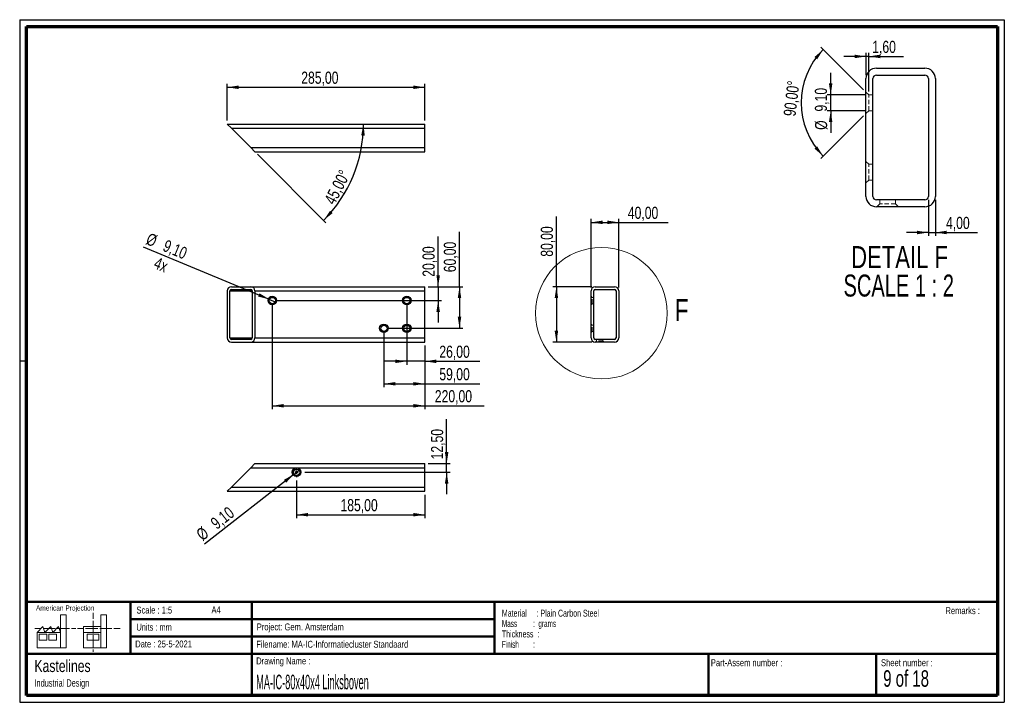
# Paper-space layout '40 Linksboven' of a CAD drawing. Header units: millimetres. Extents: x 7 to 291, y 7 to 204.
import ezdxf

# ---------------------------------------------------------------- set-up
doc = ezdxf.new("R2010")
doc.units = ezdxf.units.MM
doc.linetypes.add('HIDDEN', pattern=[1.905, 1.27, -0.635])
for name, color, linetype in [('BORDERS', 7, 'Continuous'), ('DRAWING', 7, 'Continuous'), ('TEXT_SHEET_FORMAT', 7, 'Continuous')]:
    doc.layers.add(name, color=color, linetype=linetype)
doc.styles.add('SLDTEXTSTYLE0', font='TXT', dxfattribs={"width": 0.7})
doc.styles.add('SLDTEXTSTYLE1', font='TXT', dxfattribs={"width": 0.75})
doc.styles.add('SLDTEXTSTYLE2', font='TXT', dxfattribs={"width": 0.678571})
doc.styles.add('SLDTEXTSTYLE4', font='TXT', dxfattribs={"width": 0.55})
doc.styles.add('SLDTEXTSTYLE5', font='TXT', dxfattribs={"width": 0.605})
doc.styles.add('SLDTEXTSTYLE6', font='TXT', dxfattribs={"width": 0.549})
doc.styles.add('SLDTEXTSTYLE7', font='TXT', dxfattribs={"width": 0.467045})
doc.styles.add('SLDTEXTSTYLE8', font='TXT', dxfattribs={"width": 0.681818})
doc.dimstyles.new('SLDDIMSTYLE11', dxfattribs={"dimtxt": 3.5, "dimasz": 3.302, "dimexe": 0, "dimexo": 0.0625, "dimgap": 0.875, "dimtad": 1, "dimdec": 4, "dimlfac": 2, "dimzin": 12, "dimdsep": 46, "dimtxsty": 'SLDTEXTSTYLE1', "dimsah": 1, "dimcen": 0.09, "dimazin": 3, "dimtfac": 1, "dimtofl": 0, "dimtmove": 0, "dimatfit": 3, "dimfxl": 1, "dimfrac": 2, "dimtolj": 1, "dimtzin": 12, "dimarcsym": 0})
doc.dimstyles.new('SLDDIMSTYLE14', dxfattribs={"dimtxt": 3.5, "dimasz": 3.302, "dimexe": 0, "dimexo": 0.0625, "dimgap": 0.875, "dimtad": 1, "dimlfac": 5, "dimrnd": 1e-09, "dimzin": 12, "dimdsep": 46, "dimtxsty": 'SLDTEXTSTYLE1', "dimsah": 1, "dimcen": 0.09, "dimadec": 0, "dimazin": 3, "dimtfac": 1, "dimtmove": 0, "dimatfit": 0, "dimfxl": 1, "dimfrac": 2, "dimtolj": 1, "dimtzin": 12, "dimarcsym": 0})
doc.dimstyles.new('SLDDIMSTYLE15', dxfattribs={"dimtxt": 3.5, "dimasz": 3.302, "dimexe": 0, "dimexo": 0.0625, "dimgap": 0.875, "dimtad": 1, "dimlfac": 5, "dimrnd": 1e-09, "dimzin": 12, "dimdsep": 46, "dimtxsty": 'SLDTEXTSTYLE1', "dimsah": 1, "dimcen": 0.09, "dimadec": 0, "dimazin": 3, "dimtfac": 1, "dimtofl": 0, "dimtmove": 0, "dimatfit": 3, "dimfxl": 1, "dimfrac": 2, "dimtolj": 1, "dimtzin": 12, "dimarcsym": 0})
doc.dimstyles.new('SLDDIMSTYLE16', dxfattribs={"dimtxt": 3.5, "dimasz": 3.302, "dimexe": 0, "dimexo": 0.0625, "dimgap": 0.875, "dimtad": 1, "dimlfac": 5, "dimrnd": 1e-09, "dimzin": 12, "dimdsep": 46, "dimtxsty": 'SLDTEXTSTYLE1', "dimblk1": 'NONE', "dimsah": 1, "dimcen": 0, "dimadec": 0, "dimazin": 3, "dimtfac": 1, "dimtmove": 0, "dimatfit": 3, "dimldrblk": 'NONE', "dimfxl": 1, "dimfrac": 2, "dimtolj": 1, "dimtzin": 12, "dimarcsym": 0})
doc.dimstyles.new('SLDDIMSTYLE17', dxfattribs={"dimtxt": 3.5, "dimasz": 3.302, "dimexe": 0, "dimexo": 0.0625, "dimgap": 0.875, "dimtad": 1, "dimlfac": 5, "dimrnd": 1e-09, "dimzin": 12, "dimdsep": 46, "dimtxsty": 'SLDTEXTSTYLE1', "dimblk1": 'NONE', "dimsah": 1, "dimcen": 0, "dimadec": 0, "dimazin": 3, "dimtfac": 1, "dimtmove": 0, "dimatfit": 3, "dimldrblk": 'NONE', "dimfxl": 1, "dimfrac": 2, "dimtolj": 1, "dimtzin": 12, "dimarcsym": 0})
doc.dimstyles.new('SLDDIMSTYLE18', dxfattribs={"dimtxt": 3.5, "dimasz": 3.302, "dimexe": 0, "dimexo": 0.0625, "dimgap": 0.875, "dimtad": 1, "dimdec": 4, "dimlfac": 5, "dimzin": 12, "dimdsep": 46, "dimtxsty": 'SLDTEXTSTYLE1', "dimsah": 1, "dimcen": 0.09, "dimazin": 3, "dimtfac": 1, "dimtofl": 0, "dimtmove": 0, "dimatfit": 3, "dimfxl": 1, "dimfrac": 2, "dimtolj": 1, "dimtzin": 12, "dimarcsym": 0})
doc.dimstyles.new('SLDDIMSTYLE4', dxfattribs={"dimtxt": 3.5, "dimasz": 3.302, "dimexe": 0, "dimexo": 0.0625, "dimgap": 0.875, "dimtad": 1, "dimlfac": 2, "dimrnd": 1e-09, "dimzin": 12, "dimdsep": 46, "dimtxsty": 'SLDTEXTSTYLE1', "dimsah": 1, "dimcen": 0.09, "dimadec": 0, "dimazin": 3, "dimtfac": 1, "dimtmove": 0, "dimatfit": 0, "dimfxl": 1, "dimfrac": 2, "dimtolj": 1, "dimtzin": 12, "dimarcsym": 0})

# ---------------------------------------------------------------- blocks, each defined once
blk = doc.blocks.new('SW_NOTE_0_42')
at = {"layer": 'TEXT_SHEET_FORMAT', "color": 0, "char_height": 2, "attachment_point": 1}
for s, insert, style in [('Material     : Plain Carbon Steel', (0, 2.58), 'SLDTEXTSTYLE5'), ('Mass         :  grams', (0, -0.42), 'SLDTEXTSTYLE4'), ('Thickness  :', (0, -3.42), 'SLDTEXTSTYLE5'), ('Finish        :', (0, -6.42), 'SLDTEXTSTYLE6')]:
    blk.add_mtext(s, dxfattribs=dict(at, insert=insert, style=style))
blk = doc.blocks.new('SW_NOTE_0_43')
at = {"layer": 'DRAWING', "color": 0, "attachment_point": 1, "style": 'SLDTEXTSTYLE1'}
for s, insert, char_height in [('Kastelines', (0, 4.51), 3.5), ('Industrial Design', (0, -1.09), 2.1167)]:
    blk.add_mtext(s, dxfattribs=dict(at, insert=insert, char_height=char_height))
blk = doc.blocks.new('_D_80')
at = {"layer": 'DRAWING', "color": 7}
for p, q in [((127.27, 126.73), (127.27, 141.24)), ((124.43, 126.73), (128.27, 126.73)), ((127.27, 126.73), (127.27, 122.73)), ((80.43, 122.73), (128.27, 122.73)), ((127.27, 122.73), (127.27, 116.38))]:
    blk.add_line(p, q, dxfattribs=at)
for points in [[(127.27, 126.73), (127.78, 130.03), (126.76, 130.03)], [(127.27, 122.73), (126.76, 119.43), (127.78, 119.43)]]:
    blk.add_solid(points, dxfattribs=at)
at = {"layer": 'DRAWING', "color": 7, "insert": (122.76, 129.6), "char_height": 3.5, "attachment_point": 1, "rotation": 90, "style": 'SLDTEXTSTYLE1'}
blk.add_mtext('20,00', dxfattribs=at)
blk = doc.blocks.new('_D_81')
at = {"layer": 'DRAWING', "color": 7}
for p, q in [((133.43, 126.73), (133.43, 142.55)), ((124.43, 126.73), (134.43, 126.73)), ((133.43, 126.73), (133.43, 114.73)), ((112.63, 114.73), (134.43, 114.73))]:
    blk.add_line(p, q, dxfattribs=at)
for points in [[(133.43, 126.73), (132.92, 123.43), (133.93, 123.43)], [(133.43, 114.73), (133.93, 118.03), (132.92, 118.03)]]:
    blk.add_solid(points, dxfattribs=at)
at = {"layer": 'DRAWING', "color": 7, "insert": (128.91, 130.91), "char_height": 3.5, "attachment_point": 1, "rotation": 90, "style": 'SLDTEXTSTYLE1'}
blk.add_mtext('60,00', dxfattribs=at)
blk = doc.blocks.new('_D_82')
at = {"layer": 'DRAWING', "color": 7}
for p, q in [((118.23, 121.73), (118.23, 104.19)), ((123.43, 109.73), (123.43, 104.19)), ((118.23, 105.19), (111.88, 105.19)), ((123.43, 105.19), (118.23, 105.19)), ((123.43, 105.19), (139.25, 105.19))]:
    blk.add_line(p, q, dxfattribs=at)
for points in [[(118.23, 105.19), (114.92, 105.7), (114.92, 104.69)], [(123.43, 105.19), (126.73, 104.69), (126.73, 105.7)]]:
    blk.add_solid(points, dxfattribs=at)
at = {"layer": 'DRAWING', "color": 7, "insert": (127.61, 109.71), "char_height": 3.5, "attachment_point": 1, "style": 'SLDTEXTSTYLE1'}
blk.add_mtext('26,00', dxfattribs=at)
blk = doc.blocks.new('_D_83')
at = {"layer": 'DRAWING', "color": 7}
for p, q in [((111.63, 113.73), (111.63, 97.71)), ((123.43, 109.73), (123.43, 97.71)), ((111.63, 98.71), (123.43, 98.71)), ((123.43, 98.71), (139.25, 98.71))]:
    blk.add_line(p, q, dxfattribs=at)
for points in [[(111.63, 98.71), (114.93, 98.2), (114.93, 99.21)], [(123.43, 98.71), (120.12, 99.21), (120.12, 98.2)]]:
    blk.add_solid(points, dxfattribs=at)
at = {"layer": 'DRAWING', "color": 7, "insert": (127.61, 103.22), "char_height": 3.5, "attachment_point": 1, "style": 'SLDTEXTSTYLE1'}
blk.add_mtext('59,00', dxfattribs=at)
blk = doc.blocks.new('_D_84')
at = {"layer": 'DRAWING', "color": 7}
for p, q in [((79.43, 121.73), (79.43, 91.36)), ((123.43, 109.73), (123.43, 91.36)), ((79.43, 92.36), (123.43, 92.36)), ((123.43, 92.36), (140.54, 92.36))]:
    blk.add_line(p, q, dxfattribs=at)
for points in [[(79.43, 92.36), (82.73, 91.85), (82.73, 92.87)], [(123.43, 92.36), (120.12, 92.87), (120.12, 91.85)]]:
    blk.add_solid(points, dxfattribs=at)
at = {"layer": 'DRAWING', "color": 7, "insert": (126.31, 96.87), "char_height": 3.5, "attachment_point": 1, "style": 'SLDTEXTSTYLE1'}
blk.add_mtext('220,00', dxfattribs=at)
blk = doc.blocks.new('_D_85')
at = {"layer": 'DRAWING', "color": 7}
for q in [(42.3, 138.18), (80.27, 122.38)]:
    blk.add_line((78.59, 123.08), q, dxfattribs=at)
blk.add_solid([(78.59, 123.08), (75.73, 124.82), (75.34, 123.88)], dxfattribs=at)
at = {"layer": 'DRAWING', "color": 7, "char_height": 3.5, "attachment_point": 1, "rotation": 337.4069, "style": 'SLDTEXTSTYLE1'}
for s, insert in [('%%c', (44.05, 142.38)), ('9,10', (48.94, 140.41)), ('4x', (46.3, 135.43))]:
    blk.add_mtext(s, dxfattribs=dict(at, insert=insert))
blk = doc.blocks.new('_None')
blk = doc.blocks.new('_D_86')
at = {"layer": 'DRAWING', "color": 7}
for p, q in [((171.38, 126.53), (171.38, 146.29)), ((171.38, 145.29), (179.38, 145.29)), ((179.38, 126.53), (179.38, 146.29)), ((179.38, 145.29), (193.62, 145.29))]:
    blk.add_line(p, q, dxfattribs=at)
for points in [[(171.38, 145.29), (174.68, 144.78), (174.68, 145.8)], [(179.38, 145.29), (176.08, 145.8), (176.08, 144.78)]]:
    blk.add_solid(points, dxfattribs=at)
at = {"layer": 'DRAWING', "color": 7, "insert": (181.98, 149.8), "char_height": 3.5, "attachment_point": 1, "style": 'SLDTEXTSTYLE1'}
blk.add_mtext('40,00', dxfattribs=at)
blk = doc.blocks.new('_D_87')
at = {"layer": 'DRAWING', "color": 7}
for p, q in [((161.38, 126.73), (161.38, 147.02)), ((171.58, 126.73), (160.38, 126.73)), ((161.38, 126.73), (161.38, 110.73)), ((171.58, 110.73), (160.38, 110.73))]:
    blk.add_line(p, q, dxfattribs=at)
for points in [[(161.38, 126.73), (160.87, 123.43), (161.89, 123.43)], [(161.38, 110.73), (161.89, 114.03), (160.87, 114.03)]]:
    blk.add_solid(points, dxfattribs=at)
at = {"layer": 'DRAWING', "color": 7, "insert": (156.87, 135.38), "char_height": 3.5, "attachment_point": 1, "rotation": 90, "style": 'SLDTEXTSTYLE1'}
blk.add_mtext('80,00', dxfattribs=at)
blk = doc.blocks.new('_D_88')
at = {"layer": 'DRAWING', "color": 7}
for p, q in [((268.68, 151.79), (268.68, 141.37)), ((270.68, 151.79), (270.68, 141.37)), ((268.68, 142.37), (262.33, 142.37)), ((268.68, 142.37), (270.68, 142.37)), ((270.68, 142.37), (282.81, 142.37))]:
    blk.add_line(p, q, dxfattribs=at)
for points in [[(268.68, 142.37), (265.37, 142.88), (265.37, 141.86)], [(270.68, 142.37), (273.98, 141.86), (273.98, 142.88)]]:
    blk.add_solid(points, dxfattribs=at)
at = {"layer": 'DRAWING', "color": 7, "insert": (273.76, 146.88), "char_height": 3.5, "attachment_point": 1, "style": 'SLDTEXTSTYLE1'}
blk.add_mtext('4,00', dxfattribs=at)
blk = doc.blocks.new('_D_89')
at = {"layer": 'DRAWING', "color": 7}
for p, q in [((240.49, 182.06), (240.49, 188.41)), ((250.48, 182.06), (239.49, 182.06)), ((240.49, 177.51), (240.49, 182.06)), ((250.48, 177.51), (239.49, 177.51)), ((240.49, 177.51), (240.49, 171.16))]:
    blk.add_line(p, q, dxfattribs=at)
for points in [[(240.49, 182.06), (240.99, 185.37), (239.98, 185.37)], [(240.49, 177.51), (239.98, 174.21), (240.99, 174.21)]]:
    blk.add_solid(points, dxfattribs=at)
at = {"layer": 'DRAWING', "color": 7, "char_height": 3.5, "attachment_point": 1, "rotation": 90, "style": 'SLDTEXTSTYLE1'}
for s, insert in [('9,10', (235.92, 177.27)), ('%%c', (235.97, 171.99))]:
    blk.add_mtext(s, dxfattribs=dict(at, insert=insert))
blk = doc.blocks.new('_D_90')
at = {"layer": 'DRAWING', "color": 7}
for p, q in [((250.68, 193.18), (244.33, 193.18)), ((250.68, 187.79), (250.68, 194.18)), ((251.48, 193.18), (250.68, 193.18)), ((251.48, 183.06), (251.48, 194.18)), ((251.48, 193.18), (261.52, 193.18))]:
    blk.add_line(p, q, dxfattribs=at)
for points in [[(250.68, 193.18), (247.37, 193.69), (247.37, 192.67)], [(251.48, 193.18), (254.78, 192.67), (254.78, 193.69)]]:
    blk.add_solid(points, dxfattribs=at)
at = {"layer": 'DRAWING', "color": 7, "insert": (252.47, 197.69), "char_height": 3.5, "attachment_point": 1, "style": 'SLDTEXTSTYLE1'}
blk.add_mtext('1,60', dxfattribs=at)
blk = doc.blocks.new('_D_91')
at = {"layer": 'DRAWING', "color": 7}
for p, q in [((249.97, 183.57), (237.65, 195.89)), ((249.97, 176.01), (237.65, 163.68))]:
    blk.add_line(p, q, dxfattribs=at)
blk.add_arc((253.75, 179.79), 21.77, 135, 225, dxfattribs=at)
for points in [[(238.35, 195.18), (235.82, 193.01), (236.59, 192.35)], [(238.35, 164.39), (236.59, 167.23), (235.82, 166.56)]]:
    blk.add_solid(points, dxfattribs=at)
at = {"layer": 'DRAWING', "color": 7, "insert": (226.85, 176.18), "char_height": 3.5, "attachment_point": 1, "rotation": 83.2264, "style": 'SLDTEXTSTYLE1'}
blk.add_mtext('90,00°', dxfattribs=at)
blk = doc.blocks.new('SW_NOTE_0_44')
at = {"layer": 'DRAWING', "color": 0, "char_height": 6.35, "attachment_point": 2}
for s, insert, style in [('DETAIL F', (16.17, 8.19), 'SLDTEXTSTYLE1'), ('SCALE 1 : 2', (15.93, -0.03), 'SLDTEXTSTYLE8')]:
    blk.add_mtext(s, dxfattribs=dict(at, insert=insert, style=style))
blk = doc.blocks.new('_D_92')
at = {"layer": 'DRAWING', "color": 7}
for p, q in [((86.43, 70.77), (86.43, 59.92)), ((123.43, 66.68), (123.43, 59.92)), ((86.43, 60.92), (123.43, 60.92))]:
    blk.add_line(p, q, dxfattribs=at)
for points in [[(86.43, 60.92), (89.73, 60.41), (89.73, 61.43)], [(123.43, 60.92), (120.12, 61.43), (120.12, 60.41)]]:
    blk.add_solid(points, dxfattribs=at)
at = {"layer": 'DRAWING', "color": 7, "insert": (99.1, 65.43), "char_height": 3.5, "attachment_point": 1, "style": 'SLDTEXTSTYLE1'}
blk.add_mtext('185,00', dxfattribs=at)
blk = doc.blocks.new('_D_93')
at = {"layer": 'DRAWING', "color": 7}
for p, q in [((129.72, 75.68), (129.72, 88.52)), ((124.43, 75.68), (130.72, 75.68)), ((129.72, 73.18), (129.72, 75.68)), ((88.84, 73.18), (130.72, 73.18)), ((129.72, 73.18), (129.72, 66.83))]:
    blk.add_line(p, q, dxfattribs=at)
for points in [[(129.72, 75.68), (130.23, 78.98), (129.21, 78.98)], [(129.72, 73.18), (129.21, 69.88), (130.23, 69.88)]]:
    blk.add_solid(points, dxfattribs=at)
at = {"layer": 'DRAWING', "color": 7, "insert": (125.21, 76.89), "char_height": 3.5, "attachment_point": 1, "rotation": 90, "style": 'SLDTEXTSTYLE1'}
blk.add_mtext('12,50', dxfattribs=at)
blk = doc.blocks.new('_D_94')
at = {"layer": 'DRAWING', "color": 7}
for q in [(59.9, 52.45), (87.14, 73.74)]:
    blk.add_line((85.71, 72.62), q, dxfattribs=at)
blk.add_solid([(85.71, 72.62), (82.79, 70.99), (83.42, 70.18)], dxfattribs=at)
at = {"layer": 'DRAWING', "color": 7, "char_height": 3.5, "attachment_point": 1, "rotation": 38.0007, "style": 'SLDTEXTSTYLE1'}
for s, insert in [('9,10', (61.26, 59.29)), ('%%c', (57.13, 56))]:
    blk.add_mtext(s, dxfattribs=dict(at, insert=insert))
blk = doc.blocks.new('SW_CENTERMARKSYMBOL_7')
at = {"layer": 'DRAWING', "color": 0}
for p, q in [((-1, 0), (-1.41, 0)), ((0, 0), (-0.5, 0)), ((0, 1), (0, 1.41)), ((0, 0), (0, 0.5)), ((0, 0), (0, -0.5)), ((0, 0), (0.5, 0)), ((1, 0), (1.41, 0)), ((0, -1), (0, -1.41))]:
    blk.add_line(p, q, dxfattribs=at)
blk = doc.blocks.new('_D_95')
at = {"layer": 'DRAWING', "color": 7}
for p, q in [((66.43, 174.66), (66.43, 185.27)), ((123.43, 174.66), (123.43, 185.27)), ((66.43, 184.27), (123.43, 184.27))]:
    blk.add_line(p, q, dxfattribs=at)
for points in [[(66.43, 184.27), (69.73, 183.77), (69.73, 184.78)], [(123.43, 184.27), (120.12, 184.78), (120.12, 183.77)]]:
    blk.add_solid(points, dxfattribs=at)
at = {"layer": 'DRAWING', "color": 7, "insert": (87.78, 188.79), "char_height": 3.5, "attachment_point": 1, "style": 'SLDTEXTSTYLE1'}
blk.add_mtext('285,00', dxfattribs=at)
blk = doc.blocks.new('_D_96')
at = {"layer": 'DRAWING', "color": 7}
blk.add_line((75.13, 164.95), (94.92, 145.16), dxfattribs=at)
blk.add_arc((66.43, 173.66), 39.3, 315, 0, dxfattribs=at)
for points in [[(105.73, 173.66), (105.08, 170.38), (106.1, 170.34)], [(94.22, 145.87), (96.82, 147.95), (96.08, 148.64)]]:
    blk.add_solid(points, dxfattribs=at)
at = {"layer": 'DRAWING', "color": 7, "insert": (94.26, 151.72), "char_height": 3.5, "attachment_point": 1, "rotation": 62.7412, "style": 'SLDTEXTSTYLE1'}
blk.add_mtext('45,00°', dxfattribs=at)

psp = doc.layouts.new('40 Linksboven')

# ---------------------------------------------------------------- linework, layer by layer
at = {"color": 7, "linetype": 'Continuous', "lineweight": 25}
for p, q in [((253.67598, 189.788122), (267.675981, 189.788122)), ((253.67598, 187.788122), (267.675981, 187.788122)), ((250.675981, 152.788121), (250.675981, 186.788123)), ((252.67598, 152.788121), (252.67598, 186.788123)), ((268.675981, 186.788123), (268.675981, 152.788121)), ((270.67598, 186.788123), (270.67598, 152.788121)), ((66.426471, 173.657364), (67.626471, 172.457364)), ((66.426471, 173.657364), (123.426471, 173.657364)), ((123.426471, 172.457364), (123.426471, 173.657364)), ((67.626471, 172.457364), (123.426471, 172.457364)), ((67.626471, 172.457364), (73.226471, 166.857364)), ((123.426471, 166.857364), (123.426471, 172.457364)), ((73.226471, 166.857364), (123.426471, 166.857364)), ((73.226471, 166.857364), (74.426471, 165.657364)), ((74.426471, 165.657364), (123.426471, 165.657364)), ((123.426471, 165.657364), (123.426471, 166.857364)), ((267.675981, 151.788123), (253.67598, 151.788123)), ((267.675981, 149.788123), (253.67598, 149.788123)), ((66.426471, 125.528049), (66.426471, 111.928049)), ((67.226471, 111.928049), (67.226471, 125.528049)), ((67.626471, 126.728049), (73.226471, 126.728049)), ((67.626471, 125.928049), (73.226471, 125.928049)), ((73.226471, 126.728049), (123.426471, 126.728049)), ((73.626471, 125.528049), (73.626471, 111.928049)), ((74.426471, 125.528049), (123.426471, 125.528049)), ((74.426471, 125.528049), (74.426471, 111.928049)), ((123.426471, 125.528049), (123.426471, 126.728049)), ((123.426471, 111.928049), (123.426471, 125.528049)), ((171.37952, 111.928049), (171.37952, 125.528049)), ((172.17952, 111.928049), (172.17952, 125.528049)), ((172.57952, 126.728049), (178.17952, 126.728049)), ((172.57952, 125.928049), (178.17952, 125.928049)), ((178.57952, 125.528049), (178.57952, 111.928049)), ((179.37952, 125.528049), (179.37952, 111.928049)), ((73.226471, 111.528049), (67.626471, 111.528049)), ((74.426471, 111.928049), (123.426471, 111.928049)), ((123.426471, 110.728049), (123.426471, 111.928049)), ((178.17952, 111.528049), (172.57952, 111.528049)), ((67.626471, 110.728049), (73.226471, 110.728049)), ((73.226471, 110.728049), (123.426471, 110.728049)), ((178.17952, 110.728049), (172.57952, 110.728049)), ((67.626471, 68.878253), (73.226471, 74.478253)), ((74.426471, 75.678253), (73.226471, 74.478253)), ((73.226471, 74.478253), (123.426471, 74.478253)), ((74.426471, 75.678253), (123.426471, 75.678253)), ((123.426471, 74.478253), (123.426471, 75.678253)), ((123.426471, 68.878253), (123.426471, 74.478253)), ((67.626471, 68.878253), (66.426471, 67.678253)), ((67.626471, 68.878253), (123.426471, 68.878253)), ((123.426471, 67.678253), (123.426471, 68.878253)), ((66.426471, 67.678253), (123.426471, 67.678253))]:
    psp.add_line(p, q, dxfattribs=at)
at = {"color": 7, "linetype": 'HIDDEN', "lineweight": 18}
for p, q in [((251.47598, 182.063122), (250.675981, 182.863122)), ((251.47598, 177.513122), (251.47598, 182.063122)), ((252.67598, 182.063122), (251.47598, 182.063122)), ((250.675981, 176.713122), (251.47598, 177.513122)), ((251.47598, 177.513122), (252.67598, 177.513122)), ((251.47598, 162.063122), (250.675981, 162.863123)), ((251.47598, 157.513122), (251.47598, 162.063122)), ((252.67598, 162.063122), (251.47598, 162.063122)), ((250.675981, 156.713123), (251.47598, 157.513122)), ((251.47598, 157.513122), (252.67598, 157.513122)), ((254.65098, 150.638122), (253.80098, 149.788123)), ((254.65098, 151.788123), (254.65098, 150.638122)), ((259.20098, 150.638122), (254.65098, 150.638122)), ((259.20098, 150.638122), (259.20098, 151.788123)), ((260.05098, 149.788123), (259.20098, 150.638122)), ((171.69952, 123.638049), (171.37952, 123.958049)), ((171.69952, 121.818049), (171.69952, 123.638049)), ((172.17952, 123.638049), (171.69952, 123.638049)), ((171.37952, 121.498049), (171.69952, 121.818049)), ((171.69952, 121.818049), (172.17952, 121.818049)), ((171.69952, 115.638049), (171.37952, 115.958049)), ((171.37952, 113.498049), (171.69952, 113.818049)), ((171.69952, 113.818049), (171.69952, 115.638049)), ((172.17952, 115.638049), (171.69952, 115.638049)), ((171.69952, 113.818049), (172.17952, 113.818049)), ((172.96952, 111.068049), (172.62952, 110.728049)), ((172.96952, 111.528049), (172.96952, 111.068049)), ((174.78952, 111.068049), (172.96952, 111.068049)), ((174.78952, 111.068049), (174.78952, 111.528049)), ((175.12952, 110.728049), (174.78952, 111.068049))]:
    psp.add_line(p, q, dxfattribs=at)
at = {"color": 8, "linetype": 'Continuous', "lineweight": 25}
for p, q in [((67.226471, 125.528049), (73.626471, 125.528049)), ((67.226471, 111.928049), (73.626471, 111.928049))]:
    psp.add_line(p, q, dxfattribs=at)
at = {"color": 7, "linetype": 'Continuous', "lineweight": 18}
psp.add_circle((174.369024, 119.085466), 18.988016, dxfattribs=at)
at = {"color": 7, "linetype": 'Continuous', "lineweight": 25}
for centre, radius in [((79.426471, 122.728049), 1.23), ((79.426471, 122.728049), 0.91), ((118.226471, 122.728049), 1.23), ((118.226471, 122.728049), 0.91), ((111.626471, 114.728049), 1.23), ((111.626471, 114.728049), 0.91), ((118.226471, 114.728049), 1.23), ((118.226471, 114.728049), 0.91), ((86.426471, 73.178253), 1.25), ((86.426471, 73.178253), 0.91)]:
    psp.add_circle(centre, radius, dxfattribs=at)
for centre, radius, start, end in [((253.675979, 186.788124), 2.999998, 89.99997214, 180.00001007), ((253.675978, 186.788124), 0.999998, 89.99986326, 180.00003002), ((267.675982, 186.788124), 2.999998, 359.99998993, 90.00002786), ((267.675983, 186.788124), 0.999998, 359.99996998, 90.00013674), ((253.675979, 152.788121), 2.999998, 179.99998993, 270.00002786), ((253.675978, 152.788121), 0.999998, 179.99996998, 270.00013674), ((267.675983, 152.788121), 0.999998, 269.99986326, 0.00003002), ((267.675982, 152.788121), 2.999998, 269.99997214, 0.00001007), ((67.626471, 125.528049), 1.2, 90, 180), ((67.626471, 125.528049), 0.4, 90, 180), ((73.226471, 125.528049), 1.2, 0, 90), ((73.226471, 125.528049), 0.4, 0, 90), ((172.57952, 125.528049), 1.2, 90, 180), ((172.57952, 125.528049), 0.4, 90, 180), ((178.17952, 125.528049), 1.2, 0, 90), ((178.17952, 125.528049), 0.4, 0, 90), ((67.626471, 111.928049), 1.2, 180, 270), ((67.626471, 111.928049), 0.4, 180, 270), ((73.226471, 111.928049), 1.2, 270, 0), ((73.226471, 111.928049), 0.4, 270, 0), ((172.57952, 111.928049), 1.2, 180, 270), ((172.57952, 111.928049), 0.4, 180, 270), ((178.17952, 111.928049), 0.4, 270, 0), ((178.17952, 111.928049), 1.2, 270, 0)]:
    psp.add_arc(centre, radius, start, end, dxfattribs=at)
at = {"layer": 'BORDERS', "lineweight": 70}
for p, q in [((8.569641, 8.783909), (8.569641, 201.783909)), ((8.569641, 201.783909), (288.569641, 201.783909)), ((288.569641, 201.783909), (288.569641, 8.783909)), ((288.569641, 8.783909), (8.569641, 8.783909))]:
    psp.add_line(p, q, dxfattribs=at)
at = {"layer": 'BORDERS', "lineweight": 50}
for p, q in [((8.569641, 35.783909), (288.569641, 35.783909)), ((38.569641, 35.783909), (38.569641, 20.783909)), ((73.569641, 35.783909), (73.569641, 8.783909)), ((143.569641, 35.783909), (143.569641, 20.783909)), ((38.569641, 30.783909), (143.569641, 30.783909)), ((38.569641, 25.783909), (143.569641, 25.783909)), ((8.569641, 20.783909), (288.569641, 20.783909)), ((205.222477, 8.783909), (205.222477, 20.783909)), ((253.650911, 8.783909), (253.650911, 20.783909))]:
    psp.add_line(p, q, dxfattribs=at)
at = {"layer": 'TEXT_SHEET_FORMAT'}
for p, q in [((6.569641, 203.783909), (290.569641, 203.783909)), ((6.569641, 203.783909), (6.569641, 6.783909)), ((290.569641, 203.783909), (290.569641, 6.783909)), ((6.569641, 105.283909), (8.621537, 105.283909)), ((6.569641, 6.783909), (290.569641, 6.783909))]:
    psp.add_line(p, q, dxfattribs=at)
at = {"layer": 'TEXT_SHEET_FORMAT', "color": 7, "linetype": 'Continuous', "lineweight": 18}
for p, q in [((18.320827, 26.971098), (18.320827, 32.036143)), ((18.320827, 32.036143), (20.002717, 32.036143)), ((20.002717, 32.036143), (20.002717, 22.470411)), ((27.732829, 32.596011), (27.732829, 30.83891)), ((31.654195, 32.031732), (29.972304, 32.031732)), ((29.972304, 32.031732), (29.972304, 22.466)), ((31.654195, 26.966766), (31.654195, 32.031732)), ((11.593265, 26.971098), (13.275156, 28.659446)), ((13.275156, 28.659446), (13.837466, 26.971098)), ((13.837466, 26.971098), (15.519356, 28.659446)), ((15.519356, 28.659446), (16.081352, 26.971098)), ((16.081352, 26.971098), (17.763242, 28.659446)), ((17.763242, 28.659446), (18.320827, 26.971098)), ((24.926633, 28.655036), (24.926633, 26.966766)), ((24.926633, 28.655036), (29.972304, 28.655036)), ((27.732829, 30.251635), (27.732829, 28.489887)), ((27.732829, 28.489887), (27.732829, 26.728218)), ((10.980867, 28.099735), (12.735999, 28.099735)), ((18.320827, 26.971098), (11.593265, 26.971098)), ((11.593265, 26.971098), (11.593265, 22.470411)), ((12.155576, 26.411465), (14.399461, 26.411465)), ((12.155576, 24.723117), (12.155576, 26.411465)), ((13.320991, 28.099735), (15.075966, 28.099735)), ((14.399461, 26.411465), (14.399461, 24.723117)), ((14.957046, 26.411465), (17.201247, 26.411465)), ((14.957046, 24.723117), (14.957046, 26.411465)), ((15.075966, 28.099735), (16.830941, 28.099735)), ((17.201247, 26.411465), (17.201247, 24.723117)), ((17.415933, 28.099735), (19.171065, 28.099735)), ((18.320827, 26.971098), (18.320827, 22.470411)), ((19.171065, 28.099735), (20.92604, 28.099735)), ((21.511032, 28.099735), (22.808913, 28.099735)), ((23.244743, 28.095324), (24.995229, 28.095324)), ((24.926633, 26.966766), (29.972304, 26.966766)), ((24.926633, 26.966766), (24.926633, 22.466)), ((25.580221, 28.095324), (27.335195, 28.095324)), ((26.050939, 26.407055), (29.41472, 26.407055)), ((26.050939, 24.718707), (26.050939, 26.407055)), ((27.335195, 28.095324), (29.090249, 28.095324)), ((27.732829, 26.140863), (27.732829, 24.379273)), ((29.41472, 26.407055), (29.41472, 24.718707)), ((29.675241, 28.095324), (31.430295, 28.095324)), ((31.430295, 28.095324), (33.18527, 28.095324)), ((31.654195, 26.966766), (31.654195, 22.466)), ((33.770261, 28.095324), (35.525236, 28.095324)), ((14.399461, 24.723117), (12.155576, 24.723117)), ((17.201247, 24.723117), (14.957046, 24.723117)), ((29.41472, 24.718707), (26.050939, 24.718707)), ((27.732829, 24.379273), (27.732829, 22.617525)), ((11.593265, 22.470411), (18.320827, 22.470411)), ((18.320827, 22.470411), (20.002717, 22.470411)), ((24.926633, 22.466), (31.654195, 22.466)), ((27.732829, 22.030171), (27.732829, 21.34201))]:
    psp.add_line(p, q, dxfattribs=at)

# ---------------------------------------------------------------- block references
at = {"layer": 'DRAWING'}
for name, p in [('SW_NOTE_0_44', (244.188028, 130.265525)), ('SW_NOTE_0_43', (10.826503, 14.510992))]:
    psp.add_blockref(name, p, dxfattribs=at)
at = {"layer": 'DRAWING', "color": 7}
psp.add_blockref('SW_CENTERMARKSYMBOL_7', (86.426471, 73.178253), dxfattribs=at)
at = {"layer": 'TEXT_SHEET_FORMAT', "color": 218}
psp.add_blockref('SW_NOTE_0_42', (145.652628, 30.930942), dxfattribs=at)

# ---------------------------------------------------------------- texts
at = {"color": 7, "linetype": 'Continuous', "lineweight": 18, "insert": (195.564716, 123.13041), "char_height": 6.35, "attachment_point": 1, "style": 'SLDTEXTSTYLE1'}
psp.add_mtext('F', dxfattribs=at)
at = {"layer": 'TEXT_SHEET_FORMAT', "attachment_point": 1}
for s, insert, char_height, style in [('American Projection', (11.277178, 34.755658), 1.5, 'SLDTEXTSTYLE1'), ('Scale : 1:5', (40.245387, 34.408225), 2, 'SLDTEXTSTYLE1'), ('A4', (61.890556, 34.486219), 2, 'SLDTEXTSTYLE1'), ('Remarks :', (273.595551, 34.235841), 2, 'SLDTEXTSTYLE1'), ('Units : mm', (40.239331, 29.476127), 2, 'SLDTEXTSTYLE0'), ('Project: Gem. Amsterdam', (74.95639, 29.538044), 2, 'SLDTEXTSTYLE1'), ('Date : 25-5-2021', (39.886543, 24.621763), 2, 'SLDTEXTSTYLE1'), ('Filename: MA-IC-Informatiecluster Standaard', (74.797688, 24.531301), 2, 'SLDTEXTSTYLE1'), ('Drawing Name :', (74.780305, 19.736533), 2, 'SLDTEXTSTYLE1'), ('Part-Assem number :', (205.926583, 19.21038), 2, 'SLDTEXTSTYLE1'), ('Sheet number :', (255.011235, 19.21038), 2, 'SLDTEXTSTYLE1'), ('9 of 18', (255.634284, 16.03963), 4.7625, 'SLDTEXTSTYLE2')]:
    psp.add_mtext(s, dxfattribs=dict(at, insert=insert, char_height=char_height, style=style))
at = {"layer": 'TEXT_SHEET_FORMAT', "color": 218, "insert": (74.780305, 14.761674), "char_height": 4.23333333, "attachment_point": 1, "style": 'SLDTEXTSTYLE7'}
psp.add_mtext('MA-IC-80x40x4 Linksboven', dxfattribs=at)

# ---------------------------------------------------------------- dimensions: what is measured, and where the dimension line sits
at = {"layer": 'DRAWING', "color": 7}
for base, p1, p2, dimstyle, picture, middle in [((250.67598, 193.182998), (251.47598, 182.063122), (250.67598, 186.788122), 'SLDDIMSTYLE4', '_D_90', (256.991907, 193.182998)), ((123.426471, 184.273457), (66.426471, 173.657364), (123.426471, 173.657364), 'SLDDIMSTYLE15', '_D_95', (94.891306, 184.273457)), ((270.67598, 142.372463), (268.67598, 152.788122), (270.67598, 152.788122), 'SLDDIMSTYLE4', '_D_88', (278.281638, 142.372463)), ((179.37952, 145.292793), (171.37952, 125.528049), (179.37952, 125.528049), 'SLDDIMSTYLE15', '_D_86', (187.797789, 145.292793)), ((123.426471, 92.357661), (79.426471, 122.728049), (123.426471, 110.728049), 'SLDDIMSTYLE15', '_D_84', (133.426471, 92.357661)), ((118.226471, 105.194336), (123.426471, 110.728049), (118.226471, 122.728049), 'SLDDIMSTYLE14', '_D_82', (133.426471, 105.194336)), ((123.426471, 98.706984), (111.626471, 114.728049), (123.426471, 110.728049), 'SLDDIMSTYLE15', '_D_83', (133.426471, 98.706984)), ((123.426471, 60.917968), (86.426471, 71.768253), (123.426471, 67.678253), 'SLDDIMSTYLE15', '_D_92', (106.21679, 60.917968))]:
    dim = psp.add_linear_dim(base=base, p1=p1, p2=p2, dimstyle=dimstyle, dxfattribs=at)
    dim.commit()
    dim.dimension.update_dxf_attribs({"geometry": picture, "text_midpoint": middle, "dimtype": 160})
for base, line1, line2, dimstyle, picture, middle in [((231.977398, 179.788122), ((250.67598, 176.713122), (251.47598, 177.513122)), ((251.47598, 182.063122), (250.67598, 182.863122)), 'SLDDIMSTYLE11', '_D_91', (232.12938, 182.356253)), ((102.735283, 158.617761), ((74.426471, 165.657364), (66.426471, 173.657364)), ((123.426471, 173.657364), (66.426471, 173.657364)), 'SLDDIMSTYLE18', '_D_96', (101.362405, 155.657364))]:
    dim = psp.add_angular_dim_2l(base=base, line1=line1, line2=line2, dimstyle=dimstyle, dxfattribs=at)
    dim.commit()
    dim.dimension.update_dxf_attribs({"geometry": picture, "text_midpoint": middle, "dimtype": 162})
dim = psp.add_linear_dim(base=(240.485852, 182.063122), p1=(251.47598, 177.513122), p2=(251.47598, 182.063122), angle=90, text='%%c<>', dimstyle='SLDDIMSTYLE4', dxfattribs=at)
dim.commit()
dim.dimension.update_dxf_attribs({"geometry": '_D_89', "text_midpoint": (240.485852, 179.15897), "dimtype": 160})
for base, p1, p2, dimstyle, picture, middle in [((161.37952, 110.728049), (172.57952, 126.728049), (172.57952, 110.728049), 'SLDDIMSTYLE15', '_D_87', (161.37952, 141.19879)), ((127.27004, 122.728049), (123.426471, 126.728049), (79.426471, 122.728049), 'SLDDIMSTYLE14', '_D_80', (127.27004, 135.422633)), ((133.426471, 114.728049), (123.426471, 126.728049), (111.626471, 114.728049), 'SLDDIMSTYLE15', '_D_81', (133.426471, 136.728049)), ((129.720411, 75.678253), (87.836471, 73.178253), (123.426471, 75.678253), 'SLDDIMSTYLE14', '_D_93', (129.720411, 82.705032))]:
    dim = psp.add_linear_dim(base=base, p1=p1, p2=p2, angle=90, dimstyle=dimstyle, dxfattribs=at)
    dim.commit()
    dim.dimension.update_dxf_attribs({"geometry": picture, "text_midpoint": middle, "dimtype": 160})
for p1, p2, dimstyle, picture, middle in [((80.266634, 122.378441), (78.586307, 123.077657), 'SLDDIMSTYLE16', '_D_85', (48.913868, 135.424932)), ((87.143553, 73.738514), (85.709388, 72.617992), 'SLDDIMSTYLE17', '_D_94', (65.431212, 56.774542))]:
    dim = psp.add_diameter_dim_2p(p1=p1, p2=p2, dimstyle=dimstyle, dxfattribs=at)
    dim.commit()
    dim.dimension.update_dxf_attribs({"geometry": picture, "text_midpoint": middle, "dimtype": 163})

doc.saveas('drawing.dxf')
